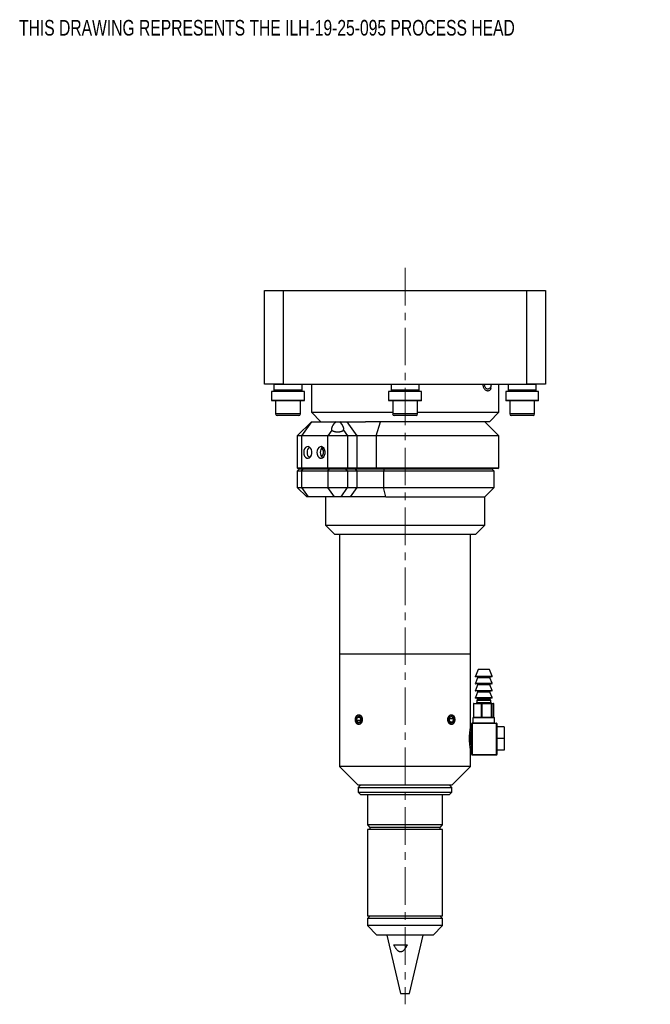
# Model space of a CAD drawing. Header units: inches. Extents: x 1.8 to 28.9, y 1.1 to 20.9.
# Tile 1 of 6: x 1.8 to 10.2, y 6.1 to 19.2. Entities that reach past the tile are written whole.
import ezdxf

# ---------------------------------------------------------------- set-up
doc = ezdxf.new("R2010")
doc.units = ezdxf.units.IN
doc.header["$MEASUREMENT"] = 0
doc.linetypes.add('CENTERX2', pattern=[0.8, 0.5, -0.1, 0.1, -0.1])
doc.styles.add('SLDTEXTSTYLE0', font='TXT', dxfattribs={"width": 0.75})

msp = doc.modelspace()

# ---------------------------------------------------------------- linework, layer by layer
at = {"color": 7, "linetype": 'CENTERX2', "lineweight": 18}
msp.add_line((6.956, 15.915), (6.956, 6.086), dxfattribs=at)
at = {"color": 7, "linetype": 'Continuous', "lineweight": 25}
for p, q in [((5.081, 14.362), (5.081, 15.612)), ((5.081, 15.612), (5.331, 15.612)), ((5.331, 15.612), (5.331, 14.362)), ((5.331, 15.612), (8.581, 15.612)), ((8.581, 14.362), (8.581, 15.612)), ((8.581, 15.612), (8.831, 15.612)), ((8.831, 15.612), (8.831, 14.362)), ((5.331, 14.362), (5.081, 14.362)), ((5.206, 14.357), (5.206, 14.284)), ((5.331, 14.362), (8.581, 14.362)), ((5.581, 14.284), (5.581, 14.357)), ((5.706, 14.362), (5.706, 13.987)), ((6.769, 14.357), (6.769, 14.284)), ((7.144, 14.284), (7.144, 14.357)), ((8.206, 13.987), (8.206, 14.362)), ((8.331, 14.357), (8.331, 14.284)), ((8.831, 14.362), (8.581, 14.362)), ((8.706, 14.284), (8.706, 14.357)), ((5.175, 14.267), (5.175, 14.147)), ((5.612, 14.267), (5.175, 14.267)), ((5.612, 14.147), (5.612, 14.267)), ((6.737, 14.267), (6.737, 14.147)), ((7.175, 14.267), (6.737, 14.267)), ((7.175, 14.147), (7.175, 14.267)), ((8.3, 14.267), (8.3, 14.147)), ((8.737, 14.267), (8.3, 14.267)), ((8.737, 14.147), (8.737, 14.267)), ((5.607, 14.142), (5.18, 14.142)), ((5.228, 14.142), (5.228, 13.965)), ((5.559, 13.965), (5.559, 14.142)), ((7.17, 14.142), (6.742, 14.142)), ((6.791, 14.142), (6.791, 13.965)), ((7.121, 13.965), (7.121, 14.142)), ((8.732, 14.142), (8.305, 14.142)), ((8.353, 14.142), (8.353, 13.965)), ((8.684, 13.965), (8.684, 14.142)), ((5.539, 13.946), (5.248, 13.946)), ((5.706, 13.987), (5.831, 13.862)), ((5.706, 13.987), (6.791, 13.987)), ((7.102, 13.946), (6.81, 13.946)), ((7.121, 13.987), (8.206, 13.987)), ((8.081, 13.862), (8.206, 13.987)), ((8.664, 13.946), (8.373, 13.946)), ((5.705, 13.862), (5.518, 13.675)), ((5.705, 13.862), (5.572, 13.675)), ((5.705, 13.862), (6.031, 13.862)), ((6.031, 13.862), (6.083, 13.862)), ((6.083, 13.862), (6.185, 13.862)), ((6.316, 13.675), (6.185, 13.862)), ((6.185, 13.862), (6.429, 13.862)), ((8.081, 13.862), (6.429, 13.862)), ((6.57, 13.675), (6.628, 13.862)), ((8.206, 13.675), (8.019, 13.862)), ((5.518, 13.675), (5.518, 13.247)), ((5.572, 13.675), (5.518, 13.675)), ((5.924, 13.675), (5.572, 13.675)), ((5.572, 13.675), (5.572, 13.247)), ((5.978, 13.751), (5.924, 13.675)), ((6.189, 13.675), (5.924, 13.675)), ((5.924, 13.247), (5.924, 13.675)), ((6.136, 13.751), (6.189, 13.675)), ((6.189, 13.675), (6.189, 13.247)), ((6.316, 13.675), (6.189, 13.675)), ((6.316, 13.247), (6.316, 13.675)), ((6.57, 13.675), (6.316, 13.675)), ((8.206, 13.675), (6.57, 13.675)), ((6.57, 13.675), (6.57, 13.247)), ((8.206, 13.247), (8.206, 13.675)), ((5.847, 13.509), (5.872, 13.509)), ((5.854, 13.522), (5.854, 13.509)), ((5.863, 13.479), (5.886, 13.479)), ((5.87, 13.511), (5.87, 13.509)), ((5.518, 13.247), (5.528, 13.237)), ((5.518, 13.247), (5.572, 13.247)), ((5.549, 13.232), (5.518, 13.201)), ((5.518, 13.201), (5.518, 12.982)), ((5.572, 13.201), (5.518, 13.201)), ((5.579, 13.237), (5.528, 13.237)), ((5.549, 13.232), (5.594, 13.232)), ((5.572, 13.247), (5.579, 13.237)), ((5.572, 13.247), (5.924, 13.247)), ((5.572, 13.201), (5.594, 13.232)), ((5.924, 13.201), (5.572, 13.201)), ((5.572, 13.201), (5.572, 12.982)), ((5.931, 13.237), (5.579, 13.237)), ((5.594, 13.232), (5.946, 13.232)), ((5.876, 13.237), (5.876, 13.232)), ((5.924, 13.247), (6.189, 13.247)), ((5.931, 13.237), (5.924, 13.247)), ((5.924, 13.201), (5.946, 13.232)), ((6.189, 13.201), (5.924, 13.201)), ((5.924, 13.201), (5.924, 12.982)), ((6.182, 13.237), (5.931, 13.237)), ((5.946, 13.232), (6.167, 13.232)), ((5.994, 13.232), (5.994, 13.237)), ((6.02, 13.232), (6.02, 13.237)), ((6.106, 13.232), (6.106, 13.237)), ((6.189, 13.201), (6.167, 13.232)), ((6.167, 13.232), (6.293, 13.232)), ((6.182, 13.237), (6.189, 13.247)), ((6.309, 13.237), (6.182, 13.237)), ((6.189, 13.247), (6.316, 13.247)), ((6.189, 13.201), (6.189, 12.982)), ((6.315, 13.201), (6.189, 13.201)), ((6.315, 13.201), (6.293, 13.232)), ((6.293, 13.232), (6.677, 13.232)), ((6.309, 13.237), (6.316, 13.247)), ((6.573, 13.237), (6.309, 13.237)), ((6.67, 13.201), (6.315, 13.201)), ((6.315, 12.982), (6.315, 13.201)), ((6.316, 13.247), (6.57, 13.247)), ((6.57, 13.247), (8.206, 13.247)), ((6.573, 13.237), (6.57, 13.247)), ((8.196, 13.237), (6.573, 13.237)), ((6.677, 13.232), (6.67, 13.201)), ((8.144, 13.201), (6.67, 13.201)), ((6.67, 13.201), (6.67, 12.982)), ((6.677, 13.232), (8.112, 13.232)), ((8.036, 13.232), (8.036, 13.237)), ((8.144, 13.201), (8.112, 13.232)), ((8.144, 12.982), (8.144, 13.201)), ((8.196, 13.237), (8.206, 13.247)), ((5.518, 12.982), (5.643, 12.857)), ((5.518, 12.982), (5.572, 12.982)), ((5.572, 12.982), (5.661, 12.857)), ((5.572, 12.982), (5.924, 12.982)), ((6.013, 12.857), (5.924, 12.982)), ((5.924, 12.982), (6.189, 12.982)), ((6.101, 12.857), (6.189, 12.982)), ((6.189, 12.982), (6.315, 12.982)), ((6.227, 12.857), (6.315, 12.982)), ((6.315, 12.982), (6.67, 12.982)), ((6.67, 12.982), (8.144, 12.982)), ((6.7, 12.857), (6.67, 12.982)), ((8.019, 12.857), (8.144, 12.982)), ((5.661, 12.857), (5.643, 12.857)), ((6.013, 12.857), (5.661, 12.857)), ((5.894, 12.857), (5.894, 12.482)), ((6.101, 12.857), (6.013, 12.857)), ((6.227, 12.857), (6.101, 12.857)), ((6.7, 12.857), (6.227, 12.857)), ((6.7, 12.857), (8.019, 12.857)), ((8.019, 12.482), (8.019, 12.857)), ((5.894, 12.482), (6.019, 12.357)), ((5.894, 12.482), (8.019, 12.482)), ((7.894, 12.357), (6.019, 12.357)), ((6.081, 12.357), (6.081, 10.761)), ((7.831, 10.761), (7.831, 12.357)), ((7.894, 12.357), (8.019, 12.482)), ((6.081, 10.761), (6.081, 9.261)), ((7.575, 10.761), (6.081, 10.761)), ((7.831, 10.761), (6.081, 10.761)), ((7.831, 10.761), (7.575, 10.761)), ((7.831, 9.789), (7.831, 10.761)), ((7.931, 10.553), (7.894, 10.465)), ((8.062, 10.553), (7.931, 10.553)), ((8.081, 10.553), (8.062, 10.553)), ((8.118, 10.465), (8.081, 10.553)), ((7.925, 10.444), (7.894, 10.37)), ((8.086, 10.458), (7.898, 10.458)), ((8.114, 10.458), (8.086, 10.458)), ((8.118, 10.37), (8.087, 10.444)), ((7.925, 10.349), (7.894, 10.275)), ((7.925, 10.254), (7.894, 10.18)), ((8.086, 10.363), (7.898, 10.363)), ((8.086, 10.268), (7.898, 10.268)), ((8.114, 10.363), (8.086, 10.363)), ((8.114, 10.268), (8.086, 10.268)), ((8.118, 10.275), (8.087, 10.349)), ((8.118, 10.18), (8.087, 10.254)), ((8.086, 10.173), (7.898, 10.173)), ((7.922, 10.158), (7.912, 10.14)), ((7.912, 10.14), (7.912, 10.113)), ((8.076, 10.14), (7.912, 10.14)), ((8.1, 10.14), (8.076, 10.14)), ((8.114, 10.173), (8.086, 10.173)), ((8.1, 10.14), (8.09, 10.158)), ((8.1, 10.113), (8.1, 10.14)), ((7.87, 10.098), (7.87, 9.918)), ((7.975, 10.098), (7.871, 10.098)), ((7.871, 10.098), (7.871, 9.918)), ((7.875, 10.103), (7.978, 10.103)), ((7.979, 10.098), (7.975, 10.098)), ((7.975, 9.918), (7.975, 10.098)), ((7.978, 10.103), (8.109, 10.103)), ((8.111, 10.098), (7.979, 10.098)), ((7.979, 10.098), (7.979, 9.918)), ((8.109, 10.103), (8.138, 10.103)), ((8.111, 9.918), (8.111, 10.098)), ((8.114, 10.098), (8.111, 10.098)), ((8.114, 10.098), (8.114, 9.918)), ((8.143, 10.098), (8.114, 10.098)), ((8.143, 9.918), (8.143, 10.098)), ((8.143, 9.918), (8.143, 10.098)), ((6.313, 9.915), (6.307, 9.872)), ((6.308, 9.87), (6.331, 9.842)), ((6.343, 9.93), (6.314, 9.916)), ((6.367, 9.902), (6.344, 9.93)), ((6.361, 9.857), (6.367, 9.901)), ((7.55, 9.915), (7.545, 9.872)), ((7.545, 9.87), (7.568, 9.842)), ((7.58, 9.93), (7.551, 9.916)), ((7.604, 9.902), (7.581, 9.93)), ((7.599, 9.857), (7.604, 9.901)), ((7.862, 9.908), (7.862, 9.843)), ((7.867, 9.913), (8.145, 9.913)), ((7.871, 9.918), (7.975, 9.918)), ((7.979, 9.918), (7.975, 9.918)), ((7.979, 9.918), (8.111, 9.918)), ((8.114, 9.918), (8.111, 9.918)), ((8.114, 9.918), (8.143, 9.918)), ((8.15, 9.843), (8.15, 9.908)), ((6.332, 9.842), (6.36, 9.856)), ((7.57, 9.842), (7.598, 9.856)), ((7.841, 9.783), (7.83, 9.783)), ((7.846, 9.833), (7.851, 9.833)), ((7.846, 9.418), (7.846, 9.833)), ((7.851, 9.838), (7.851, 9.833)), ((7.851, 9.838), (8.176, 9.838)), ((7.851, 9.833), (7.851, 9.418)), ((8.176, 9.833), (7.851, 9.833)), ((8.176, 9.833), (8.176, 9.838)), ((8.176, 9.418), (8.176, 9.833)), ((8.176, 9.833), (8.181, 9.833)), ((8.181, 9.833), (8.181, 9.418)), ((8.281, 9.789), (8.181, 9.789)), ((8.281, 9.789), (8.281, 9.633)), ((8.281, 9.633), (8.181, 9.633)), ((8.281, 9.633), (8.281, 9.478)), ((7.83, 9.483), (7.841, 9.483)), ((7.831, 9.261), (7.831, 9.477)), ((8.281, 9.478), (8.181, 9.478)), ((7.846, 9.418), (7.851, 9.418)), ((7.851, 9.418), (8.176, 9.418)), ((7.851, 9.413), (7.851, 9.418)), ((8.176, 9.413), (7.851, 9.413)), ((8.176, 9.418), (8.176, 9.413)), ((8.176, 9.418), (8.181, 9.418)), ((6.081, 9.261), (6.331, 9.011)), ((7.575, 9.261), (6.081, 9.261)), ((7.831, 9.261), (7.575, 9.261)), ((7.581, 9.011), (7.831, 9.261)), ((6.362, 9.011), (6.331, 8.98)), ((7.398, 9.011), (6.331, 9.011)), ((6.331, 8.98), (6.331, 8.917)), ((6.331, 8.98), (7.581, 8.98)), ((7.581, 9.011), (7.398, 9.011)), ((7.581, 8.98), (7.55, 9.011)), ((7.581, 8.917), (7.581, 8.98)), ((6.331, 8.917), (6.362, 8.886)), ((6.331, 8.917), (7.581, 8.917)), ((6.362, 8.886), (7.55, 8.886)), ((6.456, 8.886), (6.456, 8.48)), ((7.456, 8.48), (7.456, 8.886)), ((7.55, 8.886), (7.581, 8.917)), ((6.456, 8.48), (6.487, 8.448)), ((6.462, 8.48), (6.456, 8.48)), ((6.456, 8.417), (6.456, 7.261)), ((6.462, 8.417), (6.456, 8.417)), ((7.456, 8.48), (6.462, 8.48)), ((7.456, 8.417), (6.462, 8.417)), ((6.487, 8.448), (6.487, 8.417)), ((6.493, 8.448), (6.487, 8.448)), ((7.425, 8.448), (6.493, 8.448)), ((7.425, 8.448), (7.456, 8.48)), ((7.425, 8.417), (7.425, 8.448)), ((7.456, 7.261), (7.456, 8.417)), ((6.487, 7.261), (6.456, 7.23)), ((6.462, 7.261), (6.456, 7.261)), ((6.456, 7.23), (6.456, 7.136)), ((7.375, 7.23), (6.456, 7.23)), ((7.456, 7.261), (6.462, 7.261)), ((7.456, 7.23), (7.375, 7.23)), ((7.456, 7.23), (7.425, 7.261)), ((7.456, 7.136), (7.456, 7.23)), ((6.456, 7.136), (6.581, 7.011)), ((7.456, 7.136), (6.456, 7.136)), ((7.331, 7.011), (7.456, 7.136)), ((7.331, 7.011), (6.581, 7.011)), ((6.714, 7.011), (6.896, 6.231)), ((7.016, 6.231), (7.199, 7.011)), ((6.806, 6.88), (6.984, 6.88)), ((6.896, 6.231), (6.937, 6.231)), ((6.937, 6.231), (7.016, 6.231))]:
    msp.add_line(p, q, dxfattribs=at)
at = {"color": 8, "linetype": 'Continuous', "lineweight": 25}
for p, q in [((5.581, 14.357), (5.206, 14.357)), ((7.144, 14.357), (6.769, 14.357)), ((8.706, 14.357), (8.331, 14.357)), ((5.581, 14.284), (5.206, 14.284)), ((7.144, 14.284), (6.769, 14.284)), ((8.706, 14.284), (8.331, 14.284)), ((5.612, 14.147), (5.175, 14.147)), ((7.175, 14.147), (6.737, 14.147)), ((8.737, 14.147), (8.3, 14.147)), ((5.559, 13.965), (5.228, 13.965)), ((7.121, 13.965), (6.791, 13.965)), ((8.684, 13.965), (8.353, 13.965)), ((7.894, 10.465), (8.118, 10.465)), ((8.066, 10.444), (7.925, 10.444)), ((8.087, 10.444), (8.066, 10.444)), ((7.894, 10.37), (8.118, 10.37)), ((7.894, 10.275), (8.118, 10.275)), ((8.066, 10.349), (7.925, 10.349)), ((8.066, 10.254), (7.925, 10.254)), ((8.087, 10.349), (8.066, 10.349)), ((8.087, 10.254), (8.066, 10.254)), ((7.894, 10.18), (8.118, 10.18)), ((8.068, 10.158), (7.922, 10.158)), ((8.09, 10.158), (8.068, 10.158)), ((7.871, 10.098), (7.87, 10.098)), ((7.912, 10.113), (8.1, 10.113)), ((8.143, 10.098), (8.143, 10.098)), ((6.363, 9.872), (6.307, 9.872)), ((6.363, 9.87), (6.308, 9.87)), ((6.357, 9.915), (6.313, 9.915)), ((6.355, 9.916), (6.314, 9.916)), ((6.344, 9.93), (6.343, 9.93)), ((7.548, 9.901), (7.604, 9.901)), ((7.549, 9.902), (7.604, 9.902)), ((7.556, 9.857), (7.599, 9.857)), ((7.579, 9.93), (7.581, 9.93)), ((8.15, 9.908), (7.862, 9.908)), ((7.871, 9.918), (7.87, 9.918)), ((8.143, 9.918), (8.143, 9.918)), ((6.333, 9.842), (6.331, 9.842)), ((7.557, 9.856), (7.598, 9.856)), ((7.569, 9.842), (7.57, 9.842)), ((7.841, 9.633), (7.841, 9.783)), ((7.862, 9.843), (8.15, 9.843)), ((7.821, 9.718), (7.821, 9.633)), ((7.821, 9.633), (7.821, 9.548)), ((7.841, 9.483), (7.841, 9.633))]:
    msp.add_line(p, q, dxfattribs=at)
at = {"color": 7, "linetype": 'Continuous', "lineweight": 25, "flags": 128}
for points in [[(5.206, 14.284), (5.208, 14.269), (5.208, 14.267)], [(5.579, 14.267), (5.58, 14.269), (5.581, 14.284)], [(6.769, 14.284), (6.77, 14.269), (6.77, 14.267)], [(7.142, 14.267), (7.142, 14.269), (7.144, 14.284)], [(8.331, 14.284), (8.333, 14.269), (8.333, 14.267)], [(8.704, 14.267), (8.705, 14.269), (8.706, 14.284)], [(5.603, 13.452), (5.606, 13.427), (5.615, 13.404), (5.628, 13.387), (5.645, 13.377), (5.663, 13.375), (5.68, 13.381), (5.695, 13.395), (5.707, 13.415), (5.712, 13.439), (5.712, 13.465), (5.707, 13.489), (5.695, 13.51), (5.68, 13.524), (5.663, 13.53), (5.645, 13.528), (5.628, 13.518), (5.615, 13.5), (5.606, 13.478), (5.603, 13.452)], [(5.779, 13.452), (5.782, 13.427), (5.791, 13.404), (5.804, 13.387), (5.821, 13.377), (5.839, 13.375), (5.856, 13.381), (5.871, 13.395), (5.882, 13.415), (5.888, 13.439), (5.888, 13.465), (5.882, 13.489), (5.871, 13.51), (5.856, 13.524), (5.839, 13.53), (5.821, 13.528), (5.804, 13.518), (5.791, 13.5), (5.782, 13.478), (5.779, 13.452)], [(5.858, 13.493), (5.846, 13.51), (5.844, 13.513)], [(7.979, 10.098), (7.979, 10.099), (7.979, 10.1), (7.979, 10.101), (7.979, 10.102), (7.979, 10.102), (7.979, 10.103), (7.978, 10.103), (7.978, 10.103)], [(8.111, 10.098), (8.111, 10.099), (8.111, 10.1), (8.111, 10.101), (8.111, 10.102), (8.11, 10.102), (8.11, 10.103), (8.11, 10.103), (8.109, 10.103)], [(6.296, 9.897), (6.296, 9.875), (6.302, 9.855), (6.312, 9.839), (6.326, 9.829), (6.341, 9.827), (6.356, 9.833), (6.368, 9.846), (6.376, 9.864), (6.379, 9.886), (6.376, 9.907), (6.368, 9.926), (6.356, 9.939), (6.341, 9.945), (6.326, 9.943), (6.312, 9.933), (6.302, 9.917), (6.296, 9.897)], [(7.534, 9.897), (7.534, 9.875), (7.539, 9.855), (7.549, 9.839), (7.563, 9.829), (7.578, 9.827), (7.593, 9.833), (7.606, 9.846), (7.614, 9.864), (7.617, 9.886), (7.614, 9.907), (7.606, 9.926), (7.594, 9.939), (7.579, 9.945), (7.564, 9.943), (7.55, 9.933), (7.539, 9.917), (7.534, 9.897)], [(7.978, 9.913), (7.978, 9.913), (7.979, 9.913), (7.979, 9.914), (7.979, 9.915), (7.979, 9.915), (7.979, 9.916), (7.979, 9.917), (7.979, 9.918)], [(8.109, 9.913), (8.11, 9.913), (8.11, 9.913), (8.11, 9.914), (8.111, 9.915), (8.111, 9.915), (8.111, 9.916), (8.111, 9.917), (8.111, 9.918)]]:
    msp.add_lwpolyline(points, dxfattribs=at)
at = {"color": 7, "linetype": 'Continuous', "lineweight": 25}
for centre, radius, start, end in [((5.211, 14.357), 0.005, 90, 180), ((5.576, 14.357), 0.005, 0, 90), ((6.774, 14.357), 0.005, 90, 180), ((7.139, 14.357), 0.005, 0, 90), ((8.336, 14.357), 0.005, 90, 180), ((8.701, 14.357), 0.005, 0, 90), ((5.18, 14.147), 0.005, 180, 270), ((5.607, 14.147), 0.005, 270, 0), ((6.742, 14.147), 0.005, 180, 270), ((7.17, 14.147), 0.005, 270, 0), ((8.305, 14.147), 0.005, 180, 270), ((8.732, 14.147), 0.005, 270, 0), ((5.248, 13.965), 0.0197, 180, 270), ((5.539, 13.965), 0.0197, 270, 0), ((6.81, 13.965), 0.0197, 180, 270), ((7.102, 13.965), 0.0197, 270, 0), ((8.373, 13.965), 0.0197, 180, 270), ((8.664, 13.965), 0.0197, 270, 0), ((5.73, 13.458), 0.0821, 126.8562, 183.9292), ((5.73, 13.447), 0.0821, 176.0708, 233.1438), ((5.906, 13.458), 0.0821, 126.8562, 183.9292), ((5.906, 13.447), 0.0821, 176.0708, 233.1438), ((5.774, 13.453), 0.0929, 318.8996, 25.3487), ((7.898, 10.463), 0.005, 157.0723, 270), ((7.916, 10.448), 0.01, 337.0723, 90), ((8.096, 10.448), 0.01, 90, 202.9277), ((8.114, 10.463), 0.005, 270, 22.9277), ((7.898, 10.368), 0.005, 157.0723, 270), ((7.898, 10.273), 0.005, 157.0723, 270), ((7.916, 10.353), 0.01, 337.0723, 90), ((7.916, 10.258), 0.01, 337.0723, 90), ((8.096, 10.353), 0.01, 90, 202.9277), ((8.096, 10.258), 0.01, 90, 202.9277), ((8.114, 10.368), 0.005, 270, 22.9277), ((8.114, 10.273), 0.005, 270, 22.9277), ((7.898, 10.178), 0.005, 157.0723, 270), ((7.914, 10.163), 0.01, 330.1419, 90), ((8.098, 10.163), 0.01, 90, 209.8581), ((8.114, 10.178), 0.005, 270, 22.9277), ((7.875, 10.098), 0.005, 90, 180), ((7.876, 10.099), 0.00443, 103.6559, 189.0421), ((7.902, 10.113), 0.01, 270, 0), ((7.979, 10.099), 0.00443, 103.6559, 189.0421), ((8.11, 10.113), 0.01, 180, 270), ((8.109, 10.098), 0.00495, 359.4013, 89.3886), ((8.138, 10.098), 0.005, 0, 90), ((8.138, 10.098), 0.00495, 359.4013, 89.3886), ((6.31, 9.872), 0.00247, 171.0012, 216.5924), ((6.315, 9.915), 0.0019, 121.2511, 175.8647), ((6.343, 9.929), 0.0011, 34.9132, 114.758), ((6.359, 9.857), 0.0019, 301.2511, 355.8647), ((6.365, 9.901), 0.00247, 351.0012, 36.5924), ((7.547, 9.872), 0.00247, 171.0012, 216.5924), ((7.552, 9.915), 0.0019, 121.2511, 175.8647), ((7.581, 9.929), 0.0011, 34.9132, 114.758), ((7.597, 9.857), 0.0019, 301.2511, 355.8647), ((7.602, 9.901), 0.00247, 351.0012, 36.5924), ((7.867, 9.908), 0.005, 90, 180), ((7.875, 9.918), 0.005, 180, 270), ((7.876, 9.917), 0.00443, 170.9579, 256.3441), ((7.979, 9.917), 0.00443, 170.9579, 256.3441), ((8.109, 9.918), 0.00495, 270.6114, 0.5987), ((8.138, 9.918), 0.005, 270, 0), ((8.138, 9.918), 0.00495, 270.6114, 0.5987), ((8.145, 9.908), 0.005, 0, 90), ((6.332, 9.843), 0.0011, 214.9132, 294.758), ((7.569, 9.843), 0.0011, 214.9132, 294.758), ((7.841, 9.788), 0.005, 270, 0), ((7.851, 9.833), 0.005, 90, 180), ((7.857, 9.843), 0.005, 270, 0), ((8.155, 9.843), 0.005, 180, 270), ((8.176, 9.833), 0.005, 0, 90), ((7.841, 9.478), 0.005, 0, 90), ((7.851, 9.418), 0.005, 180, 270), ((8.176, 9.418), 0.005, 270, 0)]:
    msp.add_arc(centre, radius, start, end, dxfattribs=at)
for major_axis, ratio, start_param, end_param in [((0.0768, 0.0768), 0.411261, 1.492182, 3.062979), ((0.0766, -0.0766), 0.417173, 0.073568, 1.644364)]:
    msp.add_ellipse((6.057, 13.825), major_axis=major_axis, ratio=ratio, start_param=start_param, end_param=end_param, dxfattribs=at)
for points, knots in [([(7.994, 14.365), (7.994, 14.359), (7.995, 14.345), (8, 14.326), (8.009, 14.308), (8.02, 14.293), (8.034, 14.282), (8.05, 14.276), (8.065, 14.275), (8.083, 14.279), (8.095, 14.288), (8.102, 14.301), (8.104, 14.31), (8.105, 14.315)], [0, 0, 0, 0, 0.0888433, 0.1814354, 0.2745065, 0.368332, 0.4631287, 0.5568672, 0.6452552, 0.7308771, 0.8543241, 0.9359049, 1, 1, 1, 1]), ([(8.108, 14.365), (8.106, 14.357), (8.105, 14.344), (8.099, 14.329), (8.094, 14.318), (8.086, 14.308), (8.075, 14.3), (8.065, 14.297), (8.054, 14.297), (8.044, 14.302), (8.034, 14.311), (8.025, 14.324), (8.019, 14.34), (8.016, 14.353), (8.016, 14.361), (8.016, 14.362)], [0, 0, 0, 0, 0.120596, 0.173492, 0.221126, 0.307197, 0.391553, 0.474769, 0.557633, 0.640842, 0.72464, 0.809108, 0.894156, 0.979573, 1, 1, 1, 1]), ([(5.978, 13.751), (5.979, 13.75), (5.981, 13.747), (5.984, 13.744), (5.988, 13.741), (5.99, 13.74), (5.993, 13.738), (5.999, 13.735), (6.007, 13.733), (6.015, 13.731), (6.023, 13.729), (6.032, 13.728), (6.041, 13.727), (6.05, 13.726), (6.059, 13.726), (6.068, 13.727), (6.077, 13.727), (6.085, 13.728), (6.093, 13.73), (6.101, 13.731), (6.108, 13.733), (6.114, 13.736), (6.12, 13.738), (6.126, 13.741), (6.129, 13.744), (6.132, 13.747), (6.134, 13.749), (6.135, 13.75), (6.136, 13.751)], [0, 0, 0, 0, 0.037944, 0.102238, 0.115324, 0.128348, 0.154868, 0.190179, 0.262206, 0.299056, 0.331367, 0.397214, 0.430855, 0.461292, 0.523249, 0.554847, 0.584631, 0.64519, 0.676028, 0.706274, 0.767719, 0.798971, 0.830667, 0.895016, 0.927717, 0.945712, 0.98185, 1, 1, 1, 1]), ([(6.385, 9.886), (6.385, 9.888), (6.385, 9.892), (6.384, 9.899), (6.383, 9.904), (6.382, 9.91), (6.379, 9.918), (6.375, 9.927), (6.369, 9.934), (6.365, 9.939), (6.362, 9.942), (6.359, 9.944), (6.355, 9.947), (6.351, 9.948), (6.346, 9.95), (6.341, 9.951), (6.335, 9.951), (6.33, 9.95), (6.325, 9.949), (6.318, 9.945), (6.311, 9.939), (6.306, 9.933), (6.302, 9.927), (6.3, 9.921), (6.298, 9.917), (6.297, 9.912), (6.295, 9.907), (6.294, 9.901), (6.294, 9.897), (6.293, 9.89), (6.293, 9.883), (6.294, 9.876), (6.295, 9.869), (6.296, 9.861), (6.3, 9.851), (6.304, 9.843), (6.307, 9.838), (6.31, 9.834), (6.312, 9.832), (6.316, 9.828), (6.32, 9.826), (6.324, 9.824), (6.327, 9.822), (6.332, 9.821), (6.335, 9.821), (6.34, 9.821), (6.345, 9.822), (6.353, 9.825), (6.36, 9.829), (6.366, 9.835), (6.371, 9.84), (6.374, 9.845), (6.376, 9.849), (6.378, 9.853), (6.38, 9.858), (6.382, 9.864), (6.383, 9.868), (6.384, 9.872), (6.385, 9.877), (6.385, 9.881), (6.385, 9.885), (6.385, 9.886)], [0, 0, 0, 0, 0.013166, 0.033184, 0.04678, 0.053611, 0.080132, 0.107176, 0.133743, 0.154011, 0.160853, 0.174089, 0.187324, 0.207765, 0.214615, 0.241161, 0.261416, 0.268253, 0.294748, 0.321767, 0.348289, 0.375334, 0.395236, 0.408646, 0.422225, 0.429073, 0.448975, 0.462386, 0.475968, 0.482816, 0.509339, 0.529575, 0.536407, 0.562901, 0.589918, 0.616463, 0.636714, 0.64355, 0.656785, 0.670021, 0.69046, 0.697311, 0.717199, 0.730601, 0.744173, 0.751017, 0.777521, 0.804551, 0.831056, 0.858083, 0.877972, 0.891373, 0.904943, 0.911785, 0.931695, 0.945111, 0.958697, 0.965548, 0.974099, 0.991322, 1, 1, 1, 1]), ([(7.575, 9.951), (7.573, 9.951), (7.57, 9.951), (7.565, 9.95), (7.56, 9.948), (7.555, 9.945), (7.55, 9.942), (7.546, 9.938), (7.542, 9.933), (7.538, 9.927), (7.535, 9.921), (7.532, 9.914), (7.53, 9.908), (7.529, 9.904), (7.528, 9.9), (7.527, 9.894), (7.527, 9.887), (7.527, 9.88), (7.528, 9.872), (7.53, 9.865), (7.532, 9.859), (7.534, 9.852), (7.537, 9.846), (7.541, 9.841), (7.545, 9.836), (7.549, 9.831), (7.554, 9.828), (7.559, 9.825), (7.564, 9.823), (7.569, 9.821), (7.574, 9.821), (7.579, 9.821), (7.585, 9.822), (7.589, 9.824), (7.594, 9.827), (7.598, 9.831), (7.602, 9.835), (7.606, 9.839), (7.61, 9.846), (7.613, 9.852), (7.615, 9.858), (7.617, 9.864), (7.618, 9.871), (7.619, 9.878), (7.619, 9.885), (7.619, 9.893), (7.618, 9.9), (7.617, 9.907), (7.615, 9.914), (7.613, 9.92), (7.61, 9.926), (7.607, 9.932), (7.603, 9.937), (7.599, 9.941), (7.595, 9.944), (7.591, 9.947), (7.587, 9.949), (7.584, 9.95), (7.581, 9.95), (7.578, 9.951), (7.576, 9.951), (7.575, 9.951)], [0, 0, 0, 0, 0.019779, 0.033178, 0.053592, 0.066803, 0.086817, 0.107179, 0.120413, 0.140461, 0.160859, 0.180693, 0.19413, 0.207762, 0.214612, 0.227835, 0.247868, 0.268254, 0.281452, 0.301445, 0.321788, 0.335, 0.355014, 0.375377, 0.38862, 0.408682, 0.429096, 0.442339, 0.462403, 0.482819, 0.496031, 0.516047, 0.536414, 0.549612, 0.569605, 0.589948, 0.603171, 0.623202, 0.643583, 0.663417, 0.676853, 0.697324, 0.710559, 0.730608, 0.751011, 0.764214, 0.784215, 0.804566, 0.81777, 0.83777, 0.85812, 0.871355, 0.891403, 0.911803, 0.925051, 0.945121, 0.958705, 0.965554, 0.974104, 0.991323, 1, 1, 1, 1]), ([(7.831, 9.477), (7.831, 9.477), (7.831, 9.477), (7.83, 9.482), (7.829, 9.491), (7.827, 9.504), (7.824, 9.52), (7.822, 9.54), (7.82, 9.563), (7.818, 9.588), (7.817, 9.614), (7.817, 9.64), (7.817, 9.666), (7.819, 9.691), (7.821, 9.714), (7.823, 9.736), (7.825, 9.754), (7.828, 9.769), (7.83, 9.781), (7.831, 9.787), (7.831, 9.79), (7.831, 9.789), (7.831, 9.789)], [0, 0, 0, 0, 0.034407, 0.086462, 0.140014, 0.192356, 0.246175, 0.299234, 0.353825, 0.406934, 0.461624, 0.514008, 0.567935, 0.619958, 0.673459, 0.726038, 0.780105, 0.833295, 0.888041, 0.940952, 0.995441, 1, 1, 1, 1]), ([(6.984, 6.88), (6.983, 6.878), (6.981, 6.872), (6.977, 6.865), (6.971, 6.855), (6.967, 6.847), (6.961, 6.839), (6.956, 6.83), (6.949, 6.821), (6.942, 6.812), (6.934, 6.804), (6.925, 6.796), (6.916, 6.79), (6.908, 6.787), (6.901, 6.785), (6.895, 6.785), (6.889, 6.785), (6.884, 6.787), (6.877, 6.789), (6.87, 6.793), (6.862, 6.799), (6.854, 6.806), (6.845, 6.815), (6.838, 6.826), (6.83, 6.836), (6.823, 6.847), (6.817, 6.858), (6.813, 6.867), (6.809, 6.873), (6.807, 6.878), (6.806, 6.88)], [0, 0, 0, 0, 0.023727, 0.071197, 0.094942, 0.144501, 0.164324, 0.209187, 0.259265, 0.289427, 0.33529, 0.379643, 0.424694, 0.451833, 0.479567, 0.500792, 0.522403, 0.542409, 0.563539, 0.60451, 0.636683, 0.669181, 0.725043, 0.776015, 0.809975, 0.867233, 0.919129, 0.942192, 0.976856, 1, 1, 1, 1])]:
    msp.add_open_spline(points, degree=3, knots=knots, dxfattribs=at)

# ---------------------------------------------------------------- texts
at = {"color": 7, "linetype": 'Continuous', "lineweight": 0, "insert": (1.803, 19.224), "char_height": 0.20833, "attachment_point": 1, "style": 'SLDTEXTSTYLE0'}
msp.add_mtext('THIS DRAWING REPRESENTS THE ILH-19-25-095 PROCESS HEAD', dxfattribs=at)

doc.saveas('drawing.dxf')
